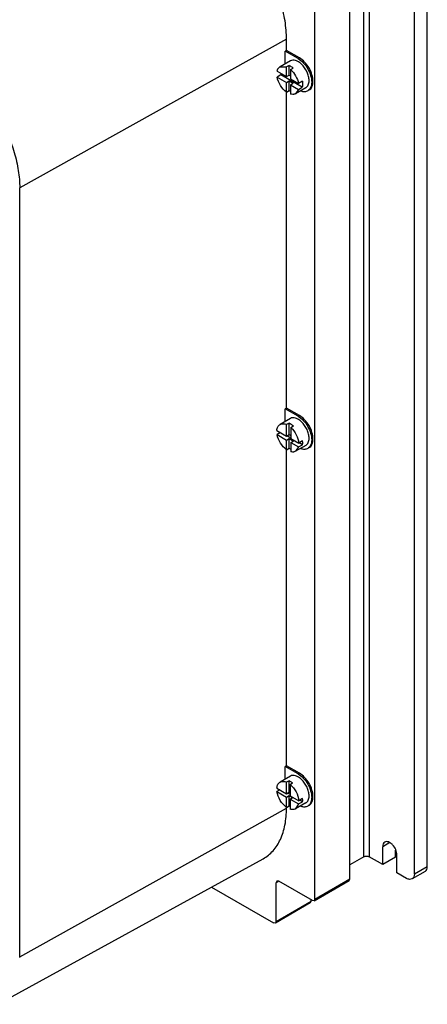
# Model space of a CAD drawing. Header units: millimetres. Extents: x 43 to 330, y 49 to 471.
# Tile 8 of 9: x 219 to 330, y 60 to 330. Entities that reach past the tile are written whole.
import ezdxf

# ---------------------------------------------------------------- set-up
doc = ezdxf.new("R2010")
doc.units = ezdxf.units.MM
doc.header["$LTSCALE"] = 33.844237
doc.layers.get('0').update_dxf_attribs({"linetype": 'CONTINUOUS'})

msp = doc.modelspace()

# ---------------------------------------------------------------- linework, layer by layer
at = {"color": 7}
for p, q in [((312.9, 100.92), (312.9, 374.94)), ((314.31, 374.94), (314.31, 100.92)), ((330.22, 98.27), (330.22, 367.39)), ((326.69, 96.23), (326.69, 365.34)), ((309.01, 94.84), (309.01, 346.32)), ((299.47, 89.33), (299.47, 340.81)), ((291.69, 324.89), (218.66, 284.17)), ((291.69, 321.83), (291.69, 324.89)), ((291.69, 321.83), (291.33, 321.62)), ((291.33, 318.16), (291.33, 321.62)), ((294.87, 319.58), (291.33, 321.62)), ((295.22, 319.78), (291.69, 321.83)), ((292.74, 318.97), (289.92, 317.34)), ((294.87, 319.58), (295.22, 319.78)), ((289.11, 316.13), (291.69, 314.65)), ((289.92, 317.34), (291.69, 317.31)), ((292.4, 317.72), (291.69, 317.31)), ((291.69, 314.65), (291.69, 317.31)), ((292.4, 315.05), (292.4, 317.72)), ((292.79, 316.58), (293.5, 316.99)), ((292.79, 316.58), (292.79, 314.01)), ((290.18, 315.15), (289.12, 314.54)), ((289.12, 314.54), (291.69, 313.05)), ((296.02, 311.78), (290.18, 315.15)), ((291.69, 314.65), (292.4, 315.05)), ((291.69, 313.05), (292.4, 313.46)), ((291.69, 310.41), (291.69, 313.05)), ((292.4, 315.05), (292.79, 314.83)), ((292.4, 313.46), (293.5, 312.83)), ((292.4, 310.82), (292.4, 313.46)), ((292.79, 314.01), (294.97, 312.75)), ((296.03, 313.37), (294.97, 312.75)), ((291.69, 310.41), (292.4, 310.82)), ((291.69, 223.84), (291.69, 310.41)), ((292.79, 312.42), (293.5, 312.83)), ((292.79, 312.42), (294.96, 311.16)), ((292.79, 312.42), (292.79, 309.87)), ((296.99, 311.61), (294.17, 309.98)), ((294.96, 311.16), (294.17, 309.98)), ((294.96, 311.16), (296.02, 311.78)), ((218.66, 73.52), (218.66, 284.17)), ((291.69, 223.84), (291.33, 223.64)), ((294.87, 221.6), (291.33, 223.64)), ((291.33, 220.18), (291.33, 223.64)), ((295.22, 221.8), (291.69, 223.84)), ((294.87, 221.6), (295.22, 221.8)), ((292.74, 220.99), (289.92, 219.36)), ((292.4, 219.74), (291.69, 219.33)), ((291.69, 216.19), (291.69, 219.33)), ((292.4, 216.6), (292.4, 219.74)), ((292.86, 218.54), (293.57, 218.95)), ((292.86, 218.54), (292.86, 215.51)), ((289.05, 217.72), (291.69, 216.19)), ((290.08, 217.12), (289.12, 216.56)), ((289.12, 216.56), (291.69, 215.08)), ((291.69, 216.19), (292.4, 216.6)), ((292.86, 215.63), (291.79, 216.25)), ((292.4, 216.6), (292.86, 216.33)), ((291.69, 215.08), (292.4, 215.49)), ((291.69, 212.43), (291.69, 215.08)), ((292.4, 215.49), (293.57, 214.81)), ((292.4, 212.84), (292.4, 215.49)), ((292.86, 215.51), (295.03, 214.26)), ((292.86, 214.4), (293.57, 214.81)), ((292.86, 214.4), (294.96, 213.19)), ((292.86, 214.4), (292.86, 211.87)), ((296.99, 213.63), (294.17, 212)), ((294.96, 213.19), (294.17, 212)), ((294.96, 213.19), (296.03, 213.8)), ((296.1, 214.87), (295.03, 214.26)), ((296.03, 213.8), (295.13, 214.32)), ((291.69, 212.43), (292.4, 212.84)), ((291.69, 125.86), (291.69, 212.43)), ((291.69, 125.86), (291.33, 125.66)), ((294.87, 123.62), (291.33, 125.66)), ((291.33, 122.2), (291.33, 125.66)), ((295.22, 123.82), (291.69, 125.86)), ((292.74, 123.01), (289.92, 121.38)), ((292.4, 121.76), (291.69, 121.35)), ((292.4, 118.59), (292.4, 121.76)), ((294.87, 123.62), (295.22, 123.82)), ((289.05, 119.71), (291.69, 118.18)), ((289.85, 119.24), (289.08, 118.8)), ((289.08, 118.8), (291.69, 117.29)), ((291.69, 118.18), (291.69, 121.35)), ((292.65, 120.75), (293.36, 121.15)), ((292.65, 120.75), (292.65, 117.63)), ((291.69, 118.18), (292.4, 118.59)), ((291.69, 117.29), (292.4, 117.7)), ((291.69, 114.45), (291.69, 117.29)), ((292.65, 117.96), (291.98, 118.35)), ((292.4, 118.59), (292.65, 118.44)), ((292.4, 117.7), (293.36, 117.15)), ((292.4, 114.86), (292.4, 117.7)), ((292.65, 117.63), (295.04, 116.25)), ((292.65, 116.74), (293.36, 117.15)), ((292.65, 116.74), (295, 115.38)), ((292.65, 116.74), (292.65, 113.95)), ((295, 115.38), (296.06, 115.99)), ((296.1, 116.86), (295.04, 116.25)), ((296.06, 115.99), (295.33, 116.42)), ((218.66, 73.52), (291.69, 114.23)), ((291.69, 114.45), (292.4, 114.86)), ((291.69, 114.23), (291.69, 114.45)), ((296.99, 115.65), (294.17, 114.02)), ((295, 115.38), (294.17, 114.02)), ((319.94, 104.78), (318.03, 103.68)), ((318.03, 98.78), (318.03, 103.68)), ((321.56, 100.82), (321.56, 102.75)), ((212.64, 60.49), (285.29, 100.39)), ((312.9, 100.92), (309.01, 98.67)), ((318.03, 98.78), (314.31, 100.92)), ((321.56, 100.82), (318.03, 98.78)), ((321.92, 96.53), (321.92, 101.43)), ((326.69, 96.23), (330.22, 98.27)), ((299.47, 89.33), (309.01, 94.84)), ((308.8, 94.38), (309.01, 94.84)), ((324.57, 95), (321.92, 96.53)), ((329.6, 96.89), (326.07, 94.85)), ((271.14, 92.62), (288.15, 82.79)), ((289.07, 94.27), (288.86, 93.82)), ((289.57, 94.22), (288.86, 93.82)), ((288.86, 83.2), (288.86, 93.82)), ((289.57, 94.22), (289.07, 94.27)), ((298.76, 88.92), (289.57, 94.22)), ((299.26, 88.87), (308.8, 94.38)), ((298.41, 88.71), (298.41, 89.12)), ((299.47, 89.33), (299.26, 88.87)), ((298.2, 88.26), (288.65, 82.74)), ((288.86, 83.2), (298.41, 88.71)), ((298.2, 88.26), (298.41, 88.71)), ((299.26, 88.87), (298.76, 88.92)), ((288.65, 82.74), (288.15, 82.79)), ((288.86, 83.2), (288.65, 82.74))]:
    msp.add_line(p, q, dxfattribs=at)
for centre, radius, start, end in [((290.64, 316.09), 1.45, 120.0894, 133.0135), ((295.21, 316.09), 5.11, 186.0017, 190.5351), ((293.18, 214.46), 2.92, 346.8884, 351.6572), ((291.83, 214.55), 4.28, 0.0457, 4.2786), ((294.67, 215.95), 3.84, 240.7478, 241.9479), ((292.42, 119.46), 3.39, 173.4403, 175.8532), ((292.94, 116.52), 3.17, 350.4046, 353.8185), ((291.86, 116.57), 4.25, 0.0375, 3.8743), ((294.99, 118.49), 4.46, 234.5137, 238.3738), ((192.35, 73.52), 26.31, 359.6322, 0.0003)]:
    msp.add_arc(centre, radius, start, end, dxfattribs=at)
for points, knots in [([(291.69, 324.89), (291.69, 326.56), (291.38, 330.05), (289.71, 337.22), (285.84, 346), (280.17, 353.75), (274.8, 358.78), (271.93, 360.79), (270.47, 361.63)], [0, 0, 0, 0, 0.114257, 0.23754, 0.500001, 0.762462, 0.885743, 1, 1, 1, 1]), ([(198.7, 318.75), (200.07, 317.96), (202.77, 316.06), (207.82, 311.34), (213.16, 304.04), (216.81, 295.78), (218.38, 289.03), (218.66, 285.75), (218.66, 284.17)], [0, 0, 0, 0, 0.114257, 0.237538, 0.499999, 0.76246, 0.885743, 1, 1, 1, 1]), ([(295.82, 318.04), (295.57, 318.28), (295.06, 318.69), (294.23, 319.1), (293.44, 319.22), (292.94, 319.09), (292.74, 318.97)], [0, 0, 0, 0, 0.303924, 0.570477, 0.798322, 1, 1, 1, 1]), ([(294.87, 319.58), (295.4, 319.28), (296.39, 318.44), (297.56, 316.85), (298.35, 315.04), (298.58, 313.76), (298.58, 313.15)], [0, 0, 0, 0, 0.237252, 0.499999, 0.762746, 1, 1, 1, 1]), ([(298.94, 313.35), (298.94, 313.96), (298.71, 315.25), (297.91, 317.05), (296.75, 318.64), (295.75, 319.48), (295.22, 319.78)], [0, 0, 0, 0, 0.237254, 0.500001, 0.762748, 1, 1, 1, 1]), ([(289.11, 316.13), (289.12, 316.18), (289.16, 316.33), (289.22, 316.49), (289.27, 316.6)], [0, 0, 0, 0, 0.258688, 1, 1, 1, 1]), ([(289.27, 316.6), (289.29, 316.65), (289.39, 316.85), (289.53, 317.03), (289.65, 317.15)], [0, 0, 0, 0, 0.26198, 1, 1, 1, 1]), ([(292.4, 317.72), (292.49, 317.67), (292.89, 317.48), (293.25, 317.22), (293.5, 316.99)], [0, 0, 0, 0, 0.234004, 1, 1, 1, 1]), ([(292.79, 316.58), (293.35, 316.09), (294.29, 314.9), (294.84, 313.48), (294.97, 312.75)], [0, 0, 0, 0, 0.501151, 1, 1, 1, 1]), ([(297.87, 313.56), (297.87, 313.94), (297.76, 314.76), (297.19, 316.34), (296.44, 317.44), (295.82, 318.04)], [0, 0, 0, 0, 0.230532, 0.484746, 1, 1, 1, 1]), ([(291.69, 310.41), (291.03, 310.89), (289.92, 312.16), (289.27, 313.72), (289.12, 314.54)], [0, 0, 0, 0, 0.493966, 1, 1, 1, 1]), ([(296.03, 313.37), (296.04, 313.3), (296.09, 313.02), (296.11, 312.74), (296.11, 312.54)], [0, 0, 0, 0, 0.259293, 1, 1, 1, 1]), ([(296.99, 311.61), (297.13, 311.69), (297.4, 311.91), (297.68, 312.37), (297.84, 312.93), (297.87, 313.34), (297.87, 313.56)], [0, 0, 0, 0, 0.217724, 0.450873, 0.710468, 1, 1, 1, 1]), ([(298.58, 313.15), (298.58, 312.88), (298.54, 312.38), (298.34, 311.68), (297.99, 311.12), (297.67, 310.85), (297.49, 310.75)], [0, 0, 0, 0, 0.28954, 0.549117, 0.782255, 1, 1, 1, 1]), ([(297.85, 310.95), (298.02, 311.05), (298.35, 311.32), (298.69, 311.89), (298.89, 312.58), (298.94, 313.09), (298.94, 313.35)], [0, 0, 0, 0, 0.217745, 0.450883, 0.71046, 1, 1, 1, 1]), ([(297.49, 310.75), (297.25, 310.6), (296.63, 310.43), (296.01, 310.54), (295.7, 310.63)], [0, 0, 0, 0, 0.468842, 1, 1, 1, 1]), ([(296.11, 312.54), (296.11, 312.47), (296.1, 312.22), (296.07, 311.96), (296.02, 311.78)], [0, 0, 0, 0, 0.262265, 1, 1, 1, 1]), ([(293.58, 309.79), (293.52, 309.78), (293.26, 309.77), (292.99, 309.81), (292.79, 309.87)], [0, 0, 0, 0, 0.23688, 1, 1, 1, 1]), ([(294.17, 309.98), (294.03, 309.9), (293.84, 309.83), (293.64, 309.8), (293.58, 309.79)], [0, 0, 0, 0, 0.742969, 1, 1, 1, 1]), ([(295.82, 220.06), (295.57, 220.3), (295.06, 220.71), (294.23, 221.12), (293.44, 221.24), (292.94, 221.11), (292.74, 220.99)], [0, 0, 0, 0, 0.303924, 0.570477, 0.798322, 1, 1, 1, 1]), ([(294.87, 221.6), (295.4, 221.3), (296.39, 220.46), (297.56, 218.86), (298.35, 217.06), (298.58, 215.78), (298.58, 215.17)], [0, 0, 0, 0, 0.237252, 0.499999, 0.762746, 1, 1, 1, 1]), ([(298.94, 215.37), (298.94, 215.98), (298.71, 217.27), (297.91, 219.07), (296.75, 220.66), (295.75, 221.5), (295.22, 221.8)], [0, 0, 0, 0, 0.237254, 0.500001, 0.762748, 1, 1, 1, 1]), ([(289.05, 217.72), (289.08, 218.06), (289.22, 218.7), (289.66, 219.21), (289.92, 219.36)], [0, 0, 0, 0, 0.543156, 1, 1, 1, 1]), ([(289.92, 219.36), (290.16, 219.5), (290.79, 219.64), (291.39, 219.46), (291.69, 219.33)], [0, 0, 0, 0, 0.459217, 1, 1, 1, 1]), ([(292.4, 219.74), (292.5, 219.69), (292.92, 219.48), (293.3, 219.19), (293.57, 218.95)], [0, 0, 0, 0, 0.233193, 1, 1, 1, 1]), ([(292.86, 218.54), (293.48, 217.99), (294.46, 216.64), (294.98, 215.06), (295.03, 214.26)], [0, 0, 0, 0, 0.509436, 1, 1, 1, 1]), ([(297.87, 215.58), (297.87, 215.96), (297.76, 216.78), (297.19, 218.36), (296.44, 219.46), (295.82, 220.06)], [0, 0, 0, 0, 0.230532, 0.484746, 1, 1, 1, 1]), ([(291.69, 212.43), (291.03, 212.91), (289.92, 214.19), (289.27, 215.74), (289.12, 216.56)], [0, 0, 0, 0, 0.494025, 1, 1, 1, 1]), ([(296.11, 214.56), (296.11, 214.51), (296.1, 214.34), (296.09, 214.17), (296.07, 214.04)], [0, 0, 0, 0, 0.25785, 1, 1, 1, 1]), ([(296.99, 213.63), (297.13, 213.71), (297.4, 213.93), (297.68, 214.39), (297.84, 214.95), (297.87, 215.36), (297.87, 215.58)], [0, 0, 0, 0, 0.217724, 0.450873, 0.710468, 1, 1, 1, 1]), ([(298.58, 215.17), (298.58, 214.9), (298.54, 214.4), (298.34, 213.7), (297.99, 213.14), (297.67, 212.87), (297.49, 212.77)], [0, 0, 0, 0, 0.28954, 0.549117, 0.782255, 1, 1, 1, 1]), ([(297.85, 212.97), (298.02, 213.07), (298.35, 213.34), (298.69, 213.91), (298.89, 214.6), (298.94, 215.11), (298.94, 215.37)], [0, 0, 0, 0, 0.217745, 0.450883, 0.71046, 1, 1, 1, 1]), ([(293.66, 211.82), (293.59, 211.81), (293.33, 211.78), (293.06, 211.82), (292.86, 211.87)], [0, 0, 0, 0, 0.237191, 1, 1, 1, 1]), ([(294.17, 212), (294.05, 211.93), (293.88, 211.86), (293.7, 211.83), (293.66, 211.82)], [0, 0, 0, 0, 0.744401, 1, 1, 1, 1]), ([(297.49, 212.77), (297.25, 212.62), (296.63, 212.45), (296.01, 212.56), (295.7, 212.65)], [0, 0, 0, 0, 0.468842, 1, 1, 1, 1]), ([(289.92, 121.38), (290.16, 121.52), (290.79, 121.66), (291.39, 121.48), (291.69, 121.35)], [0, 0, 0, 0, 0.459216, 1, 1, 1, 1]), ([(292.4, 121.76), (292.48, 121.72), (292.82, 121.55), (293.13, 121.34), (293.36, 121.15)], [0, 0, 0, 0, 0.235752, 1, 1, 1, 1]), ([(295.82, 122.08), (295.57, 122.32), (295.06, 122.73), (294.23, 123.14), (293.44, 123.26), (292.94, 123.13), (292.74, 123.01)], [0, 0, 0, 0, 0.303924, 0.570477, 0.798322, 1, 1, 1, 1]), ([(294.87, 123.62), (295.4, 123.31), (296.39, 122.48), (297.56, 120.88), (298.35, 119.08), (298.58, 117.8), (298.58, 117.19)], [0, 0, 0, 0, 0.237252, 0.499999, 0.762746, 1, 1, 1, 1]), ([(298.94, 117.39), (298.94, 118), (298.71, 119.29), (297.91, 121.09), (296.75, 122.68), (295.75, 123.52), (295.22, 123.82)], [0, 0, 0, 0, 0.237254, 0.500001, 0.762748, 1, 1, 1, 1]), ([(297.87, 117.6), (297.87, 117.98), (297.76, 118.8), (297.19, 120.38), (296.44, 121.48), (295.82, 122.08)], [0, 0, 0, 0, 0.230532, 0.484746, 1, 1, 1, 1]), ([(289.06, 119.85), (289.1, 120.17), (289.25, 120.77), (289.68, 121.24), (289.92, 121.38)], [0, 0, 0, 0, 0.540191, 1, 1, 1, 1]), ([(291.69, 114.45), (291, 114.95), (289.85, 116.3), (289.2, 117.94), (289.08, 118.8)], [0, 0, 0, 0, 0.496786, 1, 1, 1, 1]), ([(292.65, 120.75), (293.33, 120.19), (294.41, 118.79), (294.98, 117.1), (295.04, 116.25)], [0, 0, 0, 0, 0.506625, 1, 1, 1, 1]), ([(296.99, 115.65), (297.13, 115.73), (297.4, 115.95), (297.68, 116.41), (297.84, 116.97), (297.87, 117.38), (297.87, 117.6)], [0, 0, 0, 0, 0.217724, 0.450873, 0.710468, 1, 1, 1, 1]), ([(298.58, 117.19), (298.58, 117.04), (298.56, 116.48), (298.42, 115.92), (298.22, 115.56)], [0, 0, 0, 0, 0.274179, 1, 1, 1, 1]), ([(298.43, 115.52), (298.51, 115.64), (298.84, 116.21), (298.94, 116.89), (298.94, 117.39)], [0, 0, 0, 0, 0.22429, 1, 1, 1, 1]), ([(285.29, 100.39), (286.3, 100.95), (288.21, 102.49), (290.24, 105.73), (291.45, 109.75), (291.69, 112.69), (291.69, 114.23)], [0, 0, 0, 0, 0.217826, 0.450672, 0.709801, 1, 1, 1, 1]), ([(293.43, 113.82), (293.37, 113.82), (293.11, 113.83), (292.84, 113.88), (292.65, 113.95)], [0, 0, 0, 0, 0.236632, 1, 1, 1, 1]), ([(294.17, 114.02), (294.11, 113.99), (293.88, 113.87), (293.63, 113.83), (293.43, 113.82)], [0, 0, 0, 0, 0.244098, 1, 1, 1, 1]), ([(297.49, 114.79), (297.25, 114.64), (296.63, 114.47), (296.01, 114.58), (295.7, 114.67)], [0, 0, 0, 0, 0.468842, 1, 1, 1, 1]), ([(298.22, 115.56), (298.18, 115.48), (297.99, 115.17), (297.72, 114.92), (297.49, 114.79)], [0, 0, 0, 0, 0.262706, 1, 1, 1, 1]), ([(297.85, 114.99), (297.9, 115.02), (298.12, 115.17), (298.31, 115.36), (298.43, 115.52)], [0, 0, 0, 0, 0.245897, 1, 1, 1, 1]), ([(318.6, 104.93), (318.41, 104.83), (318.09, 104.43), (318.03, 103.94), (318.03, 103.68)], [0, 0, 0, 0, 0.44917, 1, 1, 1, 1]), ([(321.92, 101.43), (321.92, 101.92), (321.65, 102.94), (320.95, 104.02), (320.2, 104.68), (319.63, 104.99), (319.08, 105.1), (318.73, 105.01), (318.6, 104.93)], [0, 0, 0, 0, 0.269904, 0.561308, 0.69545, 0.813135, 0.912853, 1, 1, 1, 1]), ([(312.9, 100.92), (313.11, 101.04), (313.61, 101.14), (314.11, 101.04), (314.31, 100.92)], [0, 0, 0, 0, 0.499999, 1, 1, 1, 1]), ([(329.6, 96.89), (329.81, 97.01), (330.16, 97.45), (330.22, 97.98), (330.22, 98.27)], [0, 0, 0, 0, 0.449166, 1, 1, 1, 1]), ([(326.07, 94.85), (325.87, 94.74), (325.31, 94.65), (324.82, 94.86), (324.57, 95)], [0, 0, 0, 0, 0.449168, 1, 1, 1, 1]), ([(326.69, 96.23), (326.69, 95.94), (326.62, 95.41), (326.27, 94.97), (326.07, 94.85)], [0, 0, 0, 0, 0.550834, 1, 1, 1, 1])]:
    msp.add_open_spline(points, degree=3, knots=knots, dxfattribs=at)
for points in [[(292.77, 310.59), (292.64, 310.66), (292.52, 310.74), (292.4, 310.82)], [(292.79, 212.59), (292.66, 212.67), (292.53, 212.75), (292.4, 212.84)], [(296.11, 116.58), (296.11, 116.44), (296.1, 116.31), (296.09, 116.18)]]:
    msp.add_open_spline(points, degree=3, dxfattribs=at)

doc.saveas('drawing.dxf')
